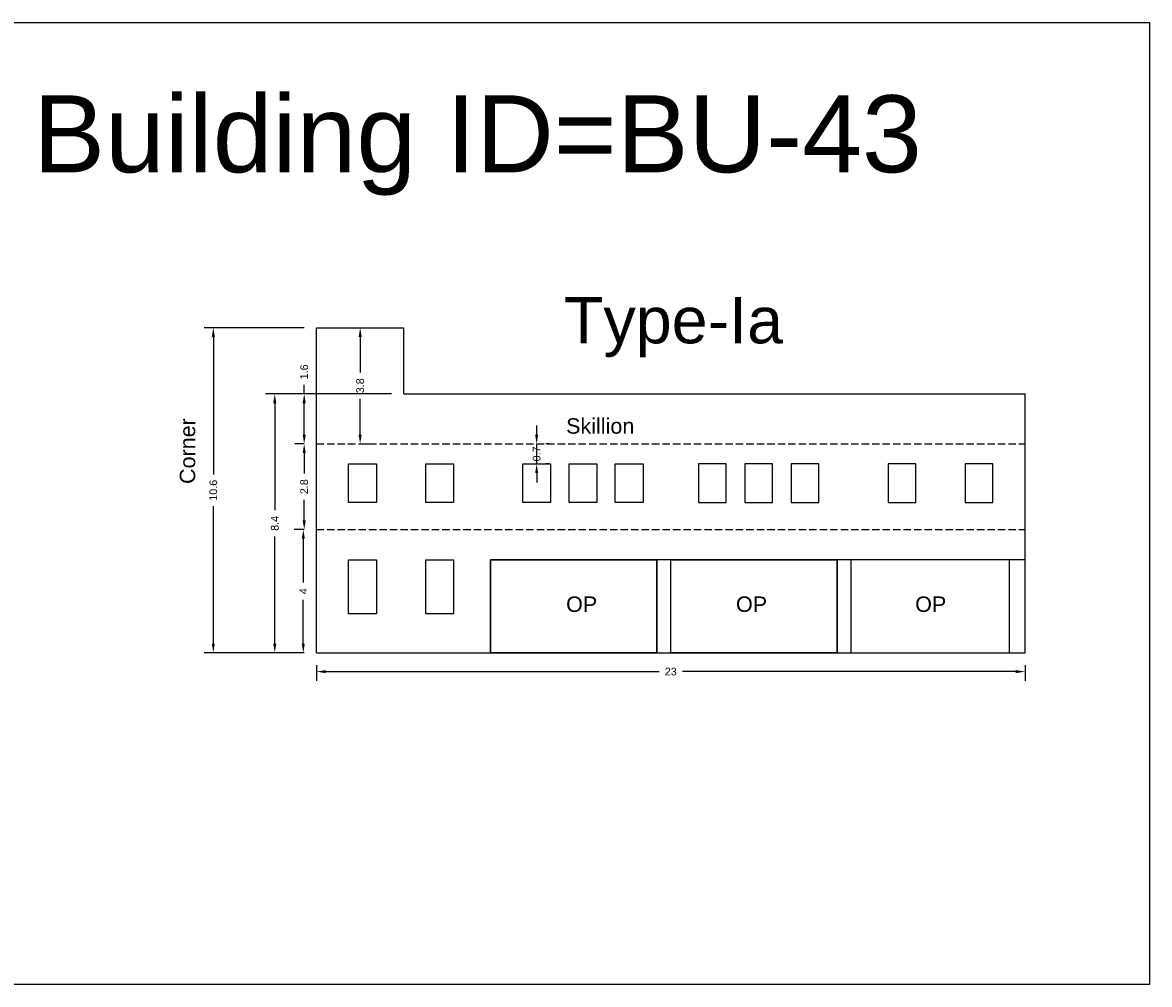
# Model space of a CAD drawing. Header units: metres. Extents: x 3416649 to 3417093, y -6712874 to -6712690.
# Tile 5 of 45: x 3416733 to 3416770, y -6712874 to -6712843. Entities that reach past the tile are written whole.
import ezdxf

# ---------------------------------------------------------------- set-up
doc = ezdxf.new("R2010")
doc.units = ezdxf.units.M
doc.linetypes.add('ACAD_ISO02W100', pattern=[15, 12, -3])
doc.layers.add('Dotted', color=7, linetype='ACAD_ISO02W100', plot=False)
doc.styles.get("Standard").update_dxf_attribs({"font": 'arial.ttf'})
doc.dimstyles.new('ISO-25', dxfattribs={"dimtxt": 0.25, "dimasz": 0.3, "dimexe": 0.3, "dimexo": 0.4, "dimgap": 0.2, "dimtad": 0, "dimdec": 1, "dimdsep": 46, "dimtxsty": 'Standard', "dimcen": 2.5, "dimadec": 0, "dimazin": 0, "dimtfac": 1, "dimtdec": 1, "dimtmove": 0, "dimatfit": 3, "dimfxl": 1, "dimarcsym": 0})

# ---------------------------------------------------------------- blocks, each defined once
blk = doc.blocks.new('*D365')
at = {"color": 0, "lineweight": -2, "transparency": 16777216}
for p, q in [((3416750.004, -6712856.632), (3416750.004, -6712856.332)), ((3416750.004, -6712857.582), (3416750.004, -6712856.932)), ((3416750.404, -6712856.932), (3416750.304, -6712856.932)), ((3416750.404, -6712857.582), (3416750.304, -6712857.582)), ((3416750.004, -6712857.882), (3416750.004, -6712858.182))]:
    blk.add_line(p, q, dxfattribs=at)
at = {"color": 0, "transparency": 16777216}
for points in [[(3416749.954, -6712856.632), (3416750.054, -6712856.632), (3416750.004, -6712856.932)], [(3416749.954, -6712857.882), (3416750.054, -6712857.882), (3416750.004, -6712857.582)]]:
    blk.add_solid(points, dxfattribs=at)
at = {"layer": 'Defpoints', "color": 0, "transparency": 16777216}
for p in [(3416750.004, -6712856.932), (3416750.004, -6712856.932), (3416750.004, -6712857.582)]:
    blk.add_point(p, dxfattribs=at)
at = {"color": 0, "transparency": 16777216, "insert": (3416750.004, -6712857.257), "char_height": 0.25, "attachment_point": 5, "rotation": 90}
blk.add_mtext('0.7', dxfattribs=at)
blk = doc.blocks.new('*D366')
at = {"color": 0, "lineweight": -2, "transparency": 16777216}
for p, q in [((3416742.464, -6712859.712), (3416742.135, -6712859.712)), ((3416742.435, -6712860.012), (3416742.435, -6712861.426)), ((3416742.435, -6712863.412), (3416742.435, -6712861.998)), ((3416742.464, -6712863.712), (3416742.135, -6712863.712))]:
    blk.add_line(p, q, dxfattribs=at)
at = {"color": 0, "transparency": 16777216}
for points in [[(3416742.385, -6712860.012), (3416742.485, -6712860.012), (3416742.435, -6712859.712)], [(3416742.385, -6712863.412), (3416742.485, -6712863.412), (3416742.435, -6712863.712)]]:
    blk.add_solid(points, dxfattribs=at)
at = {"layer": 'Defpoints', "color": 0, "transparency": 16777216}
for p in [(3416742.435, -6712859.712), (3416742.864, -6712859.712), (3416742.864, -6712863.712)]:
    blk.add_point(p, dxfattribs=at)
at = {"color": 0, "transparency": 16777216, "insert": (3416742.435, -6712861.712), "char_height": 0.25, "attachment_point": 5, "rotation": 90}
blk.add_mtext('4', dxfattribs=at)
blk = doc.blocks.new('*D367')
at = {"color": 0, "lineweight": -2, "transparency": 16777216}
for p, q in [((3416742.464, -6712856.932), (3416742.164, -6712856.932)), ((3416742.464, -6712857.232), (3416742.464, -6712857.892)), ((3416742.464, -6712859.412), (3416742.464, -6712858.752)), ((3416742.464, -6712859.712), (3416742.164, -6712859.712))]:
    blk.add_line(p, q, dxfattribs=at)
at = {"color": 0, "transparency": 16777216}
for points in [[(3416742.414, -6712857.232), (3416742.514, -6712857.232), (3416742.464, -6712856.932)], [(3416742.414, -6712859.412), (3416742.514, -6712859.412), (3416742.464, -6712859.712)]]:
    blk.add_solid(points, dxfattribs=at)
at = {"layer": 'Defpoints', "color": 0, "transparency": 16777216}
for p in [(3416742.464, -6712856.932), (3416742.864, -6712856.932), (3416742.864, -6712859.712)]:
    blk.add_point(p, dxfattribs=at)
at = {"color": 0, "transparency": 16777216, "insert": (3416742.464, -6712858.322), "char_height": 0.25, "attachment_point": 5, "rotation": 90}
blk.add_mtext('2.8', dxfattribs=at)
blk = doc.blocks.new('*D368')
at = {"color": 0, "lineweight": -2, "transparency": 16777216}
for p, q in [((3416745.294, -6712855.312), (3416741.21, -6712855.312)), ((3416741.51, -6712855.612), (3416741.51, -6712859.085)), ((3416741.51, -6712863.412), (3416741.51, -6712859.939)), ((3416742.464, -6712863.712), (3416741.21, -6712863.712))]:
    blk.add_line(p, q, dxfattribs=at)
at = {"color": 0, "transparency": 16777216}
for points in [[(3416741.46, -6712855.612), (3416741.56, -6712855.612), (3416741.51, -6712855.312)], [(3416741.46, -6712863.412), (3416741.56, -6712863.412), (3416741.51, -6712863.712)]]:
    blk.add_solid(points, dxfattribs=at)
at = {"layer": 'Defpoints', "color": 0, "transparency": 16777216}
for p in [(3416741.51, -6712855.312), (3416745.694, -6712855.312), (3416742.864, -6712863.712)]:
    blk.add_point(p, dxfattribs=at)
at = {"color": 0, "transparency": 16777216, "insert": (3416741.51, -6712859.512), "char_height": 0.25, "attachment_point": 5, "rotation": 90}
blk.add_mtext('8.4', dxfattribs=at)
blk = doc.blocks.new('*D369')
at = {"color": 0, "lineweight": -2, "transparency": 16777216}
for p, q in [((3416742.464, -6712853.162), (3416739.217, -6712853.162)), ((3416739.517, -6712853.462), (3416739.517, -6712857.924)), ((3416739.517, -6712863.412), (3416739.517, -6712858.95)), ((3416742.464, -6712863.712), (3416739.217, -6712863.712))]:
    blk.add_line(p, q, dxfattribs=at)
at = {"color": 0, "transparency": 16777216}
for points in [[(3416739.467, -6712853.462), (3416739.567, -6712853.462), (3416739.517, -6712853.162)], [(3416739.467, -6712863.412), (3416739.567, -6712863.412), (3416739.517, -6712863.712)]]:
    blk.add_solid(points, dxfattribs=at)
at = {"layer": 'Defpoints', "color": 0, "transparency": 16777216}
for p in [(3416739.517, -6712853.162), (3416742.864, -6712853.162), (3416742.864, -6712863.712)]:
    blk.add_point(p, dxfattribs=at)
at = {"color": 0, "transparency": 16777216, "insert": (3416739.517, -6712858.437), "char_height": 0.25, "attachment_point": 5, "rotation": 90}
blk.add_mtext('10.6', dxfattribs=at)
blk = doc.blocks.new('*D370')
at = {"color": 0, "lineweight": -2, "transparency": 16777216}
for p, q in [((3416742.464, -6712855.312), (3416742.164, -6712855.312)), ((3416742.464, -6712855.312), (3416742.464, -6712855.012)), ((3416742.464, -6712856.632), (3416742.464, -6712855.612)), ((3416742.464, -6712856.932), (3416742.164, -6712856.932))]:
    blk.add_line(p, q, dxfattribs=at)
at = {"color": 0, "transparency": 16777216}
for points in [[(3416742.414, -6712855.612), (3416742.514, -6712855.612), (3416742.464, -6712855.312)], [(3416742.414, -6712856.632), (3416742.514, -6712856.632), (3416742.464, -6712856.932)]]:
    blk.add_solid(points, dxfattribs=at)
at = {"layer": 'Defpoints', "color": 0, "transparency": 16777216}
for p in [(3416742.464, -6712855.312), (3416742.864, -6712855.312), (3416742.864, -6712856.932)]:
    blk.add_point(p, dxfattribs=at)
at = {"color": 0, "transparency": 16777216, "insert": (3416742.464, -6712854.596), "char_height": 0.25, "attachment_point": 5, "rotation": 90}
blk.add_mtext('1.6', dxfattribs=at)
blk = doc.blocks.new('*D371')
at = {"color": 0, "lineweight": -2, "transparency": 16777216}
for p, q in [((3416742.864, -6712864.112), (3416742.864, -6712864.622)), ((3416743.164, -6712864.322), (3416753.973, -6712864.322)), ((3416765.544, -6712864.322), (3416754.735, -6712864.322)), ((3416765.844, -6712864.112), (3416765.844, -6712864.622))]:
    blk.add_line(p, q, dxfattribs=at)
at = {"color": 0, "transparency": 16777216}
for points in [[(3416743.164, -6712864.272), (3416743.164, -6712864.372), (3416742.864, -6712864.322)], [(3416765.544, -6712864.272), (3416765.544, -6712864.372), (3416765.844, -6712864.322)]]:
    blk.add_solid(points, dxfattribs=at)
at = {"layer": 'Defpoints', "color": 0, "transparency": 16777216}
for p in [(3416742.864, -6712863.712), (3416765.844, -6712863.712), (3416765.844, -6712864.322)]:
    blk.add_point(p, dxfattribs=at)
at = {"color": 0, "transparency": 16777216, "insert": (3416754.354, -6712864.322), "char_height": 0.25, "attachment_point": 5}
blk.add_mtext('23', dxfattribs=at)
blk = doc.blocks.new('*D372')
at = {"color": 0, "lineweight": -2, "transparency": 16777216}
for p, q in [((3416744.279, -6712853.462), (3416744.279, -6712854.619)), ((3416744.341, -6712853.162), (3416744.579, -6712853.162)), ((3416744.279, -6712856.632), (3416744.279, -6712855.475)), ((3416744.341, -6712856.932), (3416744.579, -6712856.932))]:
    blk.add_line(p, q, dxfattribs=at)
at = {"color": 0, "transparency": 16777216}
for points in [[(3416744.229, -6712853.462), (3416744.329, -6712853.462), (3416744.279, -6712853.162)], [(3416744.229, -6712856.632), (3416744.329, -6712856.632), (3416744.279, -6712856.932)]]:
    blk.add_solid(points, dxfattribs=at)
at = {"layer": 'Defpoints', "color": 0, "transparency": 16777216}
for p in [(3416743.941, -6712853.162), (3416744.279, -6712853.162), (3416743.941, -6712856.932)]:
    blk.add_point(p, dxfattribs=at)
at = {"color": 0, "transparency": 16777216, "insert": (3416744.279, -6712855.047), "char_height": 0.25, "attachment_point": 5, "rotation": 90}
blk.add_mtext('3.8', dxfattribs=at)

msp = doc.modelspace()

# ---------------------------------------------------------------- linework, layer by layer
for points in [[(3416731.683, -6712843.261), (3416769.879, -6712843.261), (3416769.879, -6712874.473), (3416731.683, -6712874.473)], [(3416743.904, -6712857.582), (3416744.804, -6712857.582), (3416744.804, -6712858.832), (3416743.904, -6712858.832)], [(3416746.404, -6712857.582), (3416747.304, -6712857.582), (3416747.304, -6712858.832), (3416746.404, -6712858.832)], [(3416749.554, -6712857.582), (3416750.454, -6712857.582), (3416750.454, -6712858.832), (3416749.554, -6712858.832)], [(3416751.054, -6712857.582), (3416751.954, -6712857.582), (3416751.954, -6712858.832), (3416751.054, -6712858.832)], [(3416752.554, -6712857.582), (3416753.454, -6712857.582), (3416753.454, -6712858.832), (3416752.554, -6712858.832)], [(3416756.154, -6712857.582), (3416755.254, -6712857.582), (3416755.254, -6712858.832), (3416756.154, -6712858.832)], [(3416757.654, -6712857.582), (3416756.754, -6712857.582), (3416756.754, -6712858.832), (3416757.654, -6712858.832)], [(3416759.154, -6712857.582), (3416758.254, -6712857.582), (3416758.254, -6712858.832), (3416759.154, -6712858.832)], [(3416762.304, -6712857.582), (3416761.404, -6712857.582), (3416761.404, -6712858.832), (3416762.304, -6712858.832)], [(3416764.804, -6712857.582), (3416763.904, -6712857.582), (3416763.904, -6712858.832), (3416764.804, -6712858.832)], [(3416743.904, -6712860.692), (3416744.804, -6712860.692), (3416744.804, -6712862.442), (3416743.904, -6712862.442)], [(3416746.404, -6712860.692), (3416747.304, -6712860.692), (3416747.304, -6712862.442), (3416746.404, -6712862.442)], [(3416748.504, -6712860.692), (3416753.904, -6712860.692), (3416753.904, -6712863.712), (3416748.504, -6712863.712)], [(3416754.354, -6712860.692), (3416759.754, -6712860.692), (3416759.754, -6712863.712), (3416754.354, -6712863.712)]]:
    msp.add_lwpolyline(points, close=True)
for points in [[(3416742.864, -6712863.712), (3416742.864, -6712853.162)], [(3416742.864, -6712853.162), (3416745.694, -6712853.162)], [(3416745.694, -6712855.312), (3416745.694, -6712853.162)], [(3416745.694, -6712855.312), (3416765.844, -6712855.312)], [(3416765.844, -6712863.712), (3416765.844, -6712855.312)], [(3416759.754, -6712863.712), (3416759.754, -6712860.692), (3416753.904, -6712860.692), (3416748.504, -6712860.692), (3416748.504, -6712863.712)], [(3416753.904, -6712863.712), (3416753.904, -6712860.692)], [(3416754.354, -6712863.712), (3416754.354, -6712860.692)], [(3416765.844, -6712860.692), (3416759.754, -6712860.692)], [(3416760.204, -6712863.712), (3416760.204, -6712860.692)], [(3416765.344, -6712863.712), (3416765.344, -6712860.692)], [(3416742.864, -6712863.712), (3416765.844, -6712863.712)]]:
    msp.add_lwpolyline(points)
at = {"layer": 'Dotted', "ltscale": 0.02}
for points in [[(3416742.864, -6712856.932), (3416765.844, -6712856.932)], [(3416742.864, -6712859.712), (3416765.844, -6712859.712)]]:
    msp.add_lwpolyline(points, dxfattribs=at)

# ---------------------------------------------------------------- texts
at = {"attachment_point": 1}
for s, width, heights, insert, char_height in [('Building ID=BU-43', 67.86454, [0.517], (3416733.673, -6712845.622), 2.5), ('Type-Ia', 9.99112, [0.517], (3416750.891, -6712852.17), 1.5), ('Skillion', 1.17554, [0], (3416750.959, -6712856.102), 0.5), ('OP', 1.17554, [0], (3416750.959, -6712861.884), 0.5), ('OP', 1.17554, [0], (3416756.469, -6712861.884), 0.5), ('OP', 1.17554, [0], (3416762.281, -6712861.884), 0.5)]:
    msp.add_mtext_dynamic_manual_height_columns(s, width=width, gutter_width=12.5, heights=heights, dxfattribs=dict(at, insert=insert, char_height=char_height))
at = {"insert": (3416738.428, -6712858.234), "char_height": 0.5, "attachment_point": 1, "rotation": 90}
msp.add_mtext_dynamic_manual_height_columns('Corner', width=1.17554, gutter_width=12.5, heights=[0], dxfattribs=at)

# ---------------------------------------------------------------- dimensions: what is measured, and where the dimension line sits
for base, p1, p2, picture, middle in [((3416739.517344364, -6712853.161987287), (3416742.8642865, -6712863.711987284), (3416742.8642865, -6712853.161987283), '*D369', (3416739.517344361, -6712858.436987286)), ((3416744.279, -6712853.162), (3416743.941, -6712856.932), (3416743.941, -6712853.162), '*D372', (3416744.279, -6712855.047)), ((3416742.464, -6712855.312), (3416742.864, -6712856.932), (3416742.864, -6712855.312), '*D370', (3416742.464, -6712854.596)), ((3416741.51, -6712855.312), (3416742.864, -6712863.712), (3416745.694, -6712855.312), '*D368', (3416741.51, -6712859.512)), ((3416742.464, -6712856.932), (3416742.864, -6712859.712), (3416742.864, -6712856.932), '*D367', (3416742.464, -6712858.322)), ((3416742.435, -6712859.712), (3416742.864, -6712863.712), (3416742.864, -6712859.712), '*D366', (3416742.435, -6712861.712))]:
    dim = msp.add_linear_dim(base=base, p1=p1, p2=p2, angle=90, dimstyle='ISO-25')
    dim.commit()
    dim.dimension.update_dxf_attribs({"geometry": picture, "text_midpoint": middle})
dim = msp.add_linear_dim(base=(3416750.004286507, -6712856.931987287), p1=(3416750.004286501, -6712857.581987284), p2=(3416750.004286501, -6712856.931987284), angle=90, dimstyle='ISO-25')
dim.commit()
dim.dimension.update_dxf_attribs({"geometry": '*D365', "text_midpoint": (3416750.004286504, -6712857.256987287), "dimtype": 160})
dim = msp.add_linear_dim(base=(3416765.844, -6712864.322), p1=(3416742.864, -6712863.712), p2=(3416765.844, -6712863.712), dimstyle='ISO-25')
dim.commit()
dim.dimension.update_dxf_attribs({"geometry": '*D371', "text_midpoint": (3416754.354, -6712864.322)})

doc.saveas('drawing.dxf')
